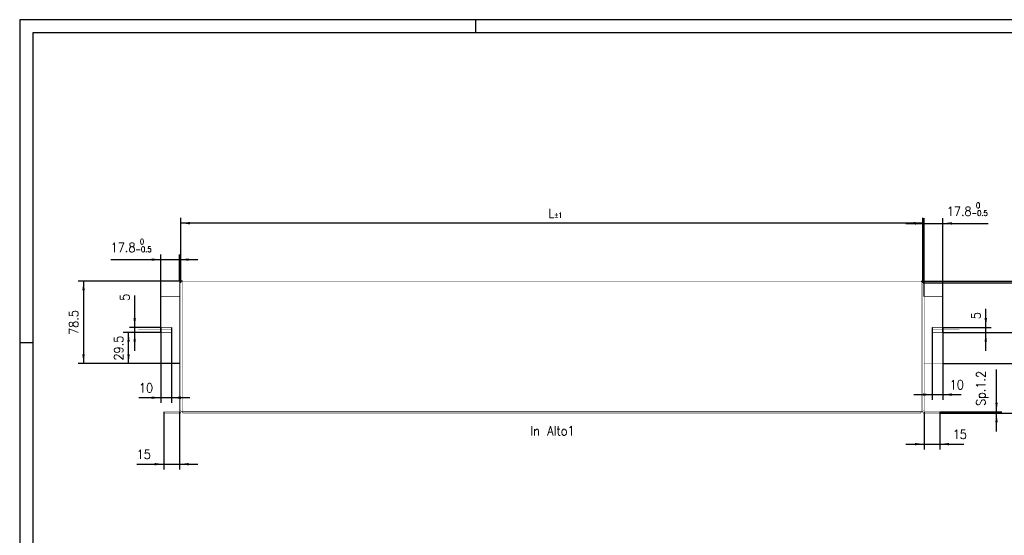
# Model space of a CAD drawing. Header units: inches. Extents: x -2 to 592, y 432 to 852.
# Tile 2 of 5: x -2 to 373, y 655 to 852. Entities that reach past the tile are written whole.
import ezdxf

# ---------------------------------------------------------------- set-up
doc = ezdxf.new("R2010")
doc.units = ezdxf.units.IN
doc.linetypes.add('DOT_CENTER', pattern=[14, 12, -1, 0, -1])
doc.layers.add('1', color=7, linetype='Continuous')
doc.styles.add('CONVERTER_11', font='txt.shx', dxfattribs={"width": 0.9})
doc.dimstyles.new('ME10_DIM_26', dxfattribs={"dimtxt": 8.75, "dimasz": 8.75, "dimexe": 5, "dimexo": 0, "dimgap": 5, "dimtad": 1, "dimdec": 1, "dimdsep": 46, "dimtxsty": 'CONVERTER_11', "dimsah": 1, "dimcen": 0.09, "dimclrd": 2, "dimclre": 2, "dimclrt": 7, "dimadec": 0, "dimazin": 0, "dimtfac": 1, "dimtdec": 4, "dimtix": 1, "dimtmove": 0, "dimatfit": 3, "dimfxl": 1, "dimtolj": 1, "dimtzin": 0, "dimarcsym": 0})
doc.dimstyles.new('ME10_DIM_27', dxfattribs={"dimtxt": 8.75, "dimasz": 8.75, "dimexe": 5, "dimexo": 0, "dimgap": 5, "dimtad": 1, "dimdec": 1, "dimdsep": 46, "dimtxsty": 'CONVERTER_11', "dimsah": 1, "dimcen": 0.09, "dimclrd": 2, "dimclre": 2, "dimclrt": 7, "dimadec": 0, "dimazin": 0, "dimtfac": 1, "dimtdec": 4, "dimtix": 1, "dimtmove": 0, "dimatfit": 3, "dimfxl": 1, "dimtolj": 1, "dimtzin": 0, "dimarcsym": 0})
doc.dimstyles.new('ME10_DIM_28', dxfattribs={"dimtxt": 8.75, "dimasz": 8.75, "dimexe": 5, "dimexo": 0, "dimgap": 5, "dimtad": 1, "dimdec": 1, "dimdsep": 46, "dimtxsty": 'CONVERTER_11', "dimsah": 1, "dimcen": 0.09, "dimclrd": 2, "dimclre": 2, "dimclrt": 7, "dimadec": 0, "dimazin": 0, "dimtfac": 1, "dimtdec": 4, "dimtix": 1, "dimtmove": 0, "dimatfit": 3, "dimfxl": 1, "dimtolj": 1, "dimtzin": 0, "dimarcsym": 0})
doc.dimstyles.new('ME10_DIM_29', dxfattribs={"dimtxt": 8.75, "dimasz": 8.75, "dimexe": 5, "dimexo": 0, "dimgap": 5, "dimtad": 1, "dimdec": 1, "dimdsep": 46, "dimtxsty": 'CONVERTER_11', "dimsah": 1, "dimcen": 0.09, "dimclrd": 2, "dimclre": 2, "dimclrt": 7, "dimadec": 0, "dimazin": 0, "dimtfac": 1, "dimtdec": 4, "dimtix": 1, "dimtmove": 0, "dimatfit": 3, "dimfxl": 1, "dimtolj": 1, "dimtzin": 0, "dimarcsym": 0})
doc.dimstyles.new('ME10_DIM_30', dxfattribs={"dimtxt": 8.75, "dimasz": 8.75, "dimexe": 5, "dimexo": 0, "dimgap": 5, "dimtad": 1, "dimdec": 1, "dimdsep": 46, "dimtxsty": 'CONVERTER_11', "dimsah": 1, "dimcen": 0.09, "dimclrd": 2, "dimclre": 2, "dimclrt": 7, "dimadec": 0, "dimazin": 0, "dimtol": 1, "dimtp": 1, "dimtm": 1, "dimtfac": 0.6, "dimtdec": 0, "dimtix": 1, "dimtmove": 0, "dimatfit": 3, "dimfxl": 1, "dimtolj": 1, "dimtzin": 0, "dimarcsym": 0})
doc.dimstyles.new('ME10_DIM_31', dxfattribs={"dimtxt": 8.75, "dimasz": 8.75, "dimexe": 5, "dimexo": 0, "dimgap": 5, "dimtad": 1, "dimdec": 1, "dimdsep": 46, "dimtxsty": 'CONVERTER_11', "dimsah": 1, "dimcen": 0.09, "dimclrd": 2, "dimclre": 2, "dimclrt": 7, "dimadec": 0, "dimazin": 0, "dimtol": 1, "dimtm": 0.5, "dimtfac": 0.6, "dimtdec": 0, "dimtix": 1, "dimtmove": 0, "dimatfit": 3, "dimfxl": 1, "dimtolj": 1, "dimtzin": 0, "dimarcsym": 0})
doc.dimstyles.new('ME10_DIM_32', dxfattribs={"dimtxt": 8.75, "dimasz": 8.75, "dimexe": 5, "dimexo": 0, "dimgap": 5, "dimtad": 1, "dimdec": 1, "dimdsep": 46, "dimtxsty": 'CONVERTER_11', "dimsah": 1, "dimcen": 0.09, "dimclrd": 2, "dimclre": 2, "dimclrt": 7, "dimadec": 0, "dimazin": 0, "dimtol": 1, "dimtm": 0.5, "dimtfac": 0.6, "dimtdec": 0, "dimtix": 1, "dimtmove": 0, "dimatfit": 3, "dimfxl": 1, "dimtolj": 1, "dimtzin": 0, "dimarcsym": 0})
doc.dimstyles.new('ME10_DIM_33', dxfattribs={"dimtxt": 8.75, "dimasz": 8.75, "dimexe": 5, "dimexo": 0, "dimgap": 5, "dimtad": 1, "dimdec": 1, "dimdsep": 46, "dimtxsty": 'CONVERTER_11', "dimsah": 1, "dimcen": 0.09, "dimclrd": 2, "dimclre": 2, "dimclrt": 7, "dimadec": 0, "dimazin": 0, "dimtfac": 1, "dimtdec": 4, "dimtix": 1, "dimtmove": 0, "dimatfit": 3, "dimfxl": 1, "dimtolj": 1, "dimtzin": 0, "dimarcsym": 0})
doc.dimstyles.new('ME10_DIM_34', dxfattribs={"dimtxt": 8.75, "dimasz": 8.75, "dimexe": 5, "dimexo": 0, "dimgap": 5, "dimtad": 1, "dimdec": 1, "dimdsep": 46, "dimtxsty": 'CONVERTER_11', "dimsah": 1, "dimcen": 0.09, "dimclrd": 2, "dimclre": 2, "dimclrt": 7, "dimadec": 0, "dimazin": 0, "dimtfac": 1, "dimtdec": 4, "dimtix": 1, "dimtmove": 0, "dimatfit": 3, "dimfxl": 1, "dimtolj": 1, "dimtzin": 0, "dimarcsym": 0})
doc.dimstyles.new('ME10_DIM_35', dxfattribs={"dimtxt": 8.75, "dimasz": 8.75, "dimexe": 5, "dimexo": 0, "dimgap": 5, "dimtad": 1, "dimdec": 1, "dimdsep": 46, "dimtxsty": 'CONVERTER_11', "dimsah": 1, "dimcen": 0.09, "dimclrd": 2, "dimclre": 2, "dimclrt": 7, "dimadec": 0, "dimazin": 0, "dimtfac": 1, "dimtdec": 4, "dimtix": 1, "dimtmove": 0, "dimatfit": 3, "dimfxl": 1, "dimtolj": 1, "dimtzin": 0, "dimarcsym": 0})
doc.dimstyles.new('ME10_DIM_36', dxfattribs={"dimtxt": 8.75, "dimasz": 8.75, "dimexe": 5, "dimexo": 0, "dimgap": 5, "dimtad": 1, "dimdec": 1, "dimdsep": 46, "dimtxsty": 'CONVERTER_11', "dimsah": 1, "dimcen": 0.09, "dimclrd": 2, "dimclre": 2, "dimclrt": 7, "dimadec": 0, "dimazin": 0, "dimtfac": 1, "dimtdec": 4, "dimtix": 1, "dimtmove": 0, "dimatfit": 3, "dimfxl": 1, "dimtolj": 1, "dimtzin": 0, "dimarcsym": 0})
doc.dimstyles.new('ME10_DIM_37', dxfattribs={"dimtxt": 8.75, "dimasz": 8.75, "dimexe": 5, "dimexo": 0, "dimgap": 5, "dimtad": 1, "dimdec": 1, "dimdsep": 46, "dimtxsty": 'CONVERTER_11', "dimsah": 1, "dimcen": 0.09, "dimclrd": 2, "dimclre": 2, "dimclrt": 7, "dimadec": 0, "dimazin": 0, "dimtfac": 1, "dimtdec": 4, "dimtix": 1, "dimtmove": 0, "dimatfit": 3, "dimfxl": 1, "dimtolj": 1, "dimtzin": 0, "dimarcsym": 0})
doc.dimstyles.new('ME10_DIM_38', dxfattribs={"dimtxt": 8.75, "dimasz": 8.75, "dimexe": 5, "dimexo": 0, "dimgap": 5, "dimtad": 1, "dimdec": 1, "dimdsep": 46, "dimtxsty": 'CONVERTER_11', "dimsah": 1, "dimcen": 0.09, "dimclrd": 2, "dimclre": 2, "dimclrt": 7, "dimadec": 0, "dimazin": 0, "dimtfac": 1, "dimtdec": 4, "dimtix": 1, "dimtmove": 0, "dimatfit": 3, "dimfxl": 1, "dimtolj": 1, "dimtzin": 0, "dimarcsym": 0})
doc.dimstyles.new('ME10_DIM_39', dxfattribs={"dimtxt": 8.75, "dimasz": 8.75, "dimexe": 5, "dimexo": 0, "dimgap": 5, "dimtad": 1, "dimdec": 1, "dimdsep": 46, "dimtxsty": 'CONVERTER_11', "dimsah": 1, "dimcen": 0.09, "dimclrd": 2, "dimclre": 2, "dimclrt": 7, "dimadec": 0, "dimazin": 0, "dimtfac": 1, "dimtdec": 4, "dimtix": 1, "dimtmove": 0, "dimatfit": 3, "dimfxl": 1, "dimtolj": 1, "dimtzin": 0, "dimarcsym": 0})
doc.dimstyles.new('ME10_DIM_40', dxfattribs={"dimtxt": 8.75, "dimasz": 8.75, "dimexe": 5, "dimexo": 0, "dimgap": 5, "dimtad": 1, "dimdec": 1, "dimdsep": 46, "dimtxsty": 'CONVERTER_11', "dimsah": 1, "dimcen": 0.09, "dimclrd": 2, "dimclre": 2, "dimclrt": 7, "dimadec": 0, "dimazin": 0, "dimtfac": 1, "dimtdec": 4, "dimtix": 1, "dimtmove": 0, "dimatfit": 3, "dimfxl": 1, "dimtolj": 1, "dimtzin": 0, "dimarcsym": 0})
doc.dimstyles.new('ME10_DIM_41', dxfattribs={"dimtxt": 8.75, "dimasz": 8.75, "dimexe": 5, "dimexo": 0, "dimgap": 5, "dimtad": 1, "dimdec": 1, "dimdsep": 46, "dimtxsty": 'CONVERTER_11', "dimsah": 1, "dimcen": 0.09, "dimclrd": 2, "dimclre": 2, "dimclrt": 7, "dimadec": 0, "dimazin": 0, "dimtfac": 1, "dimtdec": 4, "dimtix": 1, "dimtmove": 0, "dimatfit": 3, "dimfxl": 1, "dimtolj": 1, "dimtzin": 0, "dimarcsym": 0})

# ---------------------------------------------------------------- blocks, each defined once
blk = doc.blocks.new('N213058B_MANDATA_ARIA_90__1__11', base_point=(855.35, 1754.4))
at = {"color": 7, "linetype": 'Continuous', "const_width": 0.5}
for points in [[(855.6, 1878.65), (855.6, 1880.35)], [(856.8, 1880.35), (855.6, 1880.35)], [(855.6, 1865.15), (855.6, 1878.65)], [(856.8, 1865.85), (856.8, 1880.35)], [(855.6, 1864.75), (855.6, 1865.15)], [(855.6, 1757.15), (855.6, 1864.75)], [(856.8, 1865.85), (874.6, 1865.85)], [(856.8, 1801.85), (856.8, 1865.85)], [(874.6, 1865.85), (874.6, 1836.35)], [(874.6, 1836.35), (864.6, 1836.35)], [(864.6, 1836.35), (864.6, 1831.35)], [(864.6, 1831.35), (874.6, 1831.35)], [(874.6, 1831.35), (874.6, 1801.85)], [(874.6, 1801.85), (856.8, 1801.85)], [(856.8, 1757.15), (856.8, 1801.85)], [(855.6, 1757.15), (856.8, 1757.15)], [(855.6, 1756.25), (855.6, 1757.15)], [(855.6, 1756.25), (855.6, 1754.65)], [(856.8, 1755.85), (856.8, 1757.15)], [(856.8, 1755.85), (871.8, 1755.85)], [(871.8, 1754.65), (871.8, 1755.85)], [(871.8, 1754.65), (855.6, 1754.65)]]:
    blk.add_lwpolyline(points, dxfattribs=at)
at = {"layer": '1', "color": 30, "linetype": 'DOT_CENTER', "const_width": 0.25}
blk.add_lwpolyline([(890.46, 1833.85), (864.6, 1833.85)], dxfattribs=at)
blk = doc.blocks.new('N213058B_MANDATA_ARIA_90___12', base_point=(149.65, 1754.4))
at = {"color": 7, "linetype": 'Continuous', "const_width": 0.5}
for points in [[(149.9, 1756.25), (149.9, 1755.85)], [(149.9, 1756.25), (149.9, 1756.25)], [(149.9, 1754.65), (149.9, 1755.85)], [(853.9, 1756.25), (853.9, 1756.25)], [(853.9, 1756.25), (853.9, 1755.85)], [(853.9, 1754.65), (853.9, 1755.85)], [(149.9, 1754.65), (853.9, 1754.65)]]:
    blk.add_lwpolyline(points, dxfattribs=at)
at = {"color": 124, "linetype": 'Continuous', "const_width": 0.25}
for points in [[(149.9, 1756.25), (149.9, 1756.27)], [(853.9, 1756.25), (853.9, 1756.27)]]:
    blk.add_lwpolyline(points, dxfattribs=at)
blk = doc.blocks.new('N213058B_MANDATA_ARIA_90__2_1__13', base_point=(147.95, 1754.4))
at = {"color": 7, "linetype": 'Continuous', "const_width": 0.5}
for points in [[(149.9, 1880.35, 0.414214), (148.2, 1878.65, 0.414214)], [(855.6, 1878.65, 0.414214), (853.9, 1880.35, 0.414214)]]:
    blk.add_lwpolyline(points, format="xyb", dxfattribs=at)
for points in [[(148.2, 1865.15), (148.2, 1878.65)], [(853.9, 1880.35), (149.9, 1880.35)], [(855.6, 1865.15), (855.6, 1878.65)], [(148.2, 1864.75), (148.2, 1865.15)], [(148.2, 1757.15), (148.2, 1864.75)], [(855.6, 1864.75), (855.6, 1865.15)], [(855.6, 1757.15), (855.6, 1864.75)], [(148.2, 1756.25), (148.2, 1757.15)], [(149.9, 1756.25), (148.2, 1756.25)], [(149.9, 1756.25), (149.9, 1755.85)], [(149.9, 1756.25), (149.9, 1756.25)], [(149.9, 1754.65), (149.9, 1755.85)], [(853.9, 1755.85), (149.9, 1755.85)], [(853.9, 1756.25), (855.6, 1756.25)], [(853.9, 1756.25), (853.9, 1756.25)], [(853.9, 1756.25), (853.9, 1755.85)], [(853.9, 1754.65), (853.9, 1755.85)], [(855.6, 1756.25), (855.6, 1757.15)], [(149.9, 1754.65), (853.9, 1754.65)]]:
    blk.add_lwpolyline(points, dxfattribs=at)
at = {"color": 124, "linetype": 'Continuous', "const_width": 0.25}
for points in [[(149.9, 1756.27), (149.9, 1880.35)], [(853.9, 1756.27), (853.9, 1880.35)], [(149.9, 1756.25), (149.9, 1756.27)], [(853.9, 1756.25), (149.9, 1756.25)], [(853.9, 1756.25), (853.9, 1756.27)]]:
    blk.add_lwpolyline(points, dxfattribs=at)
blk = doc.blocks.new('N213058B_MANDATA_ARIA_90__1_1__14', base_point=(128.95, 1754.4))
at = {"color": 7, "linetype": 'Continuous', "const_width": 0.5}
for points in [[(147, 1880.35), (148.2, 1880.35)], [(147, 1865.85), (147, 1880.35)], [(148.2, 1878.65), (148.2, 1880.35)], [(148.2, 1865.15), (148.2, 1878.65)], [(147, 1865.85), (129.2, 1865.85)], [(129.2, 1865.85), (129.2, 1836.35)], [(147, 1801.85), (147, 1865.85)], [(148.2, 1864.75), (148.2, 1865.15)], [(148.2, 1757.15), (148.2, 1864.75)], [(129.2, 1836.35), (139.2, 1836.35)], [(139.2, 1831.35), (129.2, 1831.35)], [(129.2, 1831.35), (129.2, 1801.85)], [(139.2, 1836.35), (139.2, 1831.35)], [(129.2, 1801.85), (147, 1801.85)], [(147, 1757.15), (147, 1801.85)], [(147, 1755.85), (132, 1755.85)], [(132, 1754.65), (132, 1755.85)], [(147, 1755.85), (147, 1757.15)], [(148.2, 1757.15), (147, 1757.15)], [(148.2, 1756.25), (148.2, 1757.15)], [(148.2, 1756.25), (148.2, 1754.65)], [(132, 1754.65), (148.2, 1754.65)]]:
    blk.add_lwpolyline(points, dxfattribs=at)
at = {"layer": '1', "color": 30, "linetype": 'DOT_CENTER', "const_width": 0.25}
blk.add_lwpolyline([(107.47, 1833.85), (139.2, 1833.85)], dxfattribs=at)
blk = doc.blocks.new('B0167_KIT_PLENUM_90___15', base_point=(128.95, 1754.4))
for name, p in [('N213058B_MANDATA_ARIA_90__1_1__14', (128.95, 1754.4)), ('N213058B_MANDATA_ARIA_90__2_1__13', (147.95, 1754.4)), ('N213058B_MANDATA_ARIA_90__1__11', (855.35, 1754.4)), ('N213058B_MANDATA_ARIA_90___12', (149.65, 1754.4))]:
    blk.add_blockref(name, p)
blk = doc.blocks.new('*D42')
at = {"layer": '1', "color": 2, "linetype": 'Continuous'}
for p, q in [((129.2, 1836.35), (129.2, 1764.3)), ((139.2, 1836.35), (139.2, 1764.3)), ((129.2, 1769.3), (108.23, 1769.3)), ((139.2, 1769.3), (129.2, 1769.3)), ((156.7, 1769.3), (139.2, 1769.3))]:
    blk.add_line(p, q, dxfattribs=at)
at = {"layer": '1', "color": 2}
for points in [[(120.45, 1768.15), (120.45, 1770.45), (129.2, 1769.3)], [(147.95, 1770.45), (147.95, 1768.15), (139.2, 1769.3)]]:
    blk.add_solid(points, dxfattribs=at)
at = {"layer": '1', "color": 7, "insert": (108.23, 1774.3), "char_height": 8.75, "attachment_point": 7, "rotation": 0.00014, "line_spacing_factor": 0.60024, "style": 'CONVERTER_11'}
blk.add_mtext('10', dxfattribs=at)
blk = doc.blocks.new('*D43')
at = {"layer": '1', "color": 2, "linetype": 'Continuous'}
for p, q in [((104.2, 1836.35), (104.2, 1866.77)), ((129.2, 1836.35), (99.2, 1836.35)), ((129.2, 1831.35), (99.2, 1831.35)), ((104.2, 1831.35), (104.2, 1836.35)), ((104.2, 1813.85), (104.2, 1831.35))]:
    blk.add_line(p, q, dxfattribs=at)
at = {"layer": '1', "color": 2}
for points in [[(103.05, 1845.1), (105.35, 1845.1), (104.2, 1836.35)], [(105.35, 1822.6), (103.05, 1822.6), (104.2, 1831.35)]]:
    blk.add_solid(points, dxfattribs=at)
at = {"layer": '1', "color": 7, "insert": (99.2, 1861.52), "char_height": 8.75, "attachment_point": 7, "rotation": 90, "line_spacing_factor": 0.60024, "style": 'CONVERTER_11'}
blk.add_mtext('5', dxfattribs=at)
blk = doc.blocks.new('*D44')
at = {"layer": '1', "color": 2, "linetype": 'Continuous'}
for p, q in [((864.6, 1836.35), (864.6, 1767.23)), ((874.6, 1836.35), (874.6, 1767.23)), ((847.1, 1772.23), (864.6, 1772.23)), ((864.6, 1772.23), (874.6, 1772.23)), ((874.6, 1772.23), (892.1, 1772.23))]:
    blk.add_line(p, q, dxfattribs=at)
at = {"layer": '1', "color": 2}
for points in [[(855.85, 1771.07), (855.85, 1773.38), (864.6, 1772.23)], [(883.35, 1773.38), (883.35, 1771.07), (874.6, 1772.23)]]:
    blk.add_solid(points, dxfattribs=at)
at = {"layer": '1', "color": 7, "insert": (881.2, 1777.23), "char_height": 8.75, "attachment_point": 7, "rotation": 0.00014, "line_spacing_factor": 0.60024, "style": 'CONVERTER_11'}
blk.add_mtext('10', dxfattribs=at)
blk = doc.blocks.new('*D45')
at = {"layer": '1', "color": 2, "linetype": 'Continuous'}
for p, q in [((915.58, 1836.35), (915.58, 1853.85)), ((874.6, 1836.35), (920.58, 1836.35)), ((874.6, 1831.35), (920.58, 1831.35)), ((915.58, 1831.35), (915.58, 1836.35)), ((915.58, 1813.85), (915.58, 1831.35))]:
    blk.add_line(p, q, dxfattribs=at)
at = {"layer": '1', "color": 2}
for points in [[(914.43, 1845.1), (916.74, 1845.1), (915.58, 1836.35)], [(916.74, 1822.6), (914.43, 1822.6), (915.58, 1831.35)]]:
    blk.add_solid(points, dxfattribs=at)
at = {"layer": '1', "color": 7, "insert": (910.58, 1844.17), "char_height": 8.75, "attachment_point": 7, "rotation": 90, "line_spacing_factor": 0.60024, "style": 'CONVERTER_11'}
blk.add_mtext('5', dxfattribs=at)
blk = doc.blocks.new('*D46')
at = {"layer": '1', "color": 2, "linetype": 'Continuous'}
for p, q in [((148.2, 1878.65), (148.2, 1940.63)), ((855.6, 1935.63), (148.2, 1935.63)), ((855.6, 1878.65), (855.6, 1940.63))]:
    blk.add_line(p, q, dxfattribs=at)
at = {"layer": '1', "color": 2}
for points in [[(156.95, 1936.78), (156.95, 1934.48), (148.2, 1935.63)], [(846.85, 1934.48), (846.85, 1936.78), (855.6, 1935.63)]]:
    blk.add_solid(points, dxfattribs=at)
at = {"layer": '1', "color": 7, "insert": (498.55, 1940.63), "char_height": 8.75, "attachment_point": 7, "rotation": 0.00014, "line_spacing_factor": 0.60024, "style": 'CONVERTER_11'}
blk.add_mtext('\\C7;L\\C7;\\C7;\\C7;\\H5.25;{\\Fgdt;`}1', dxfattribs=at)
blk = doc.blocks.new('*D47')
at = {"layer": '1', "color": 2, "linetype": 'Continuous'}
for p, q in [((129.2, 1831.35), (129.2, 1905.9)), ((147, 1880.35), (147, 1905.9)), ((81.32, 1900.9), (129.2, 1900.9)), ((129.2, 1900.9), (147, 1900.9)), ((147, 1900.9), (164.5, 1900.9))]:
    blk.add_line(p, q, dxfattribs=at)
at = {"layer": '1', "color": 2}
for points in [[(120.45, 1899.74), (120.45, 1902.05), (129.2, 1900.9)], [(155.75, 1902.05), (155.75, 1899.74), (147, 1900.9)]]:
    blk.add_solid(points, dxfattribs=at)
at = {"layer": '1', "color": 7, "insert": (81.32, 1908.08), "char_height": 8.75, "attachment_point": 7, "rotation": 0.00014, "line_spacing_factor": 0.60024, "style": 'CONVERTER_11'}
blk.add_mtext('\\C7;17.8\\C7;\\H5.25;\\S 0^ -0.5;', dxfattribs=at)
blk = doc.blocks.new('*D48')
at = {"layer": '1', "color": 2, "linetype": 'Continuous'}
for p, q in [((839.3, 1935.4), (856.8, 1935.4)), ((856.8, 1865.85), (856.8, 1940.4)), ((856.8, 1935.4), (874.6, 1935.4)), ((874.6, 1831.35), (874.6, 1940.4)), ((874.6, 1935.4), (917.8, 1935.4))]:
    blk.add_line(p, q, dxfattribs=at)
at = {"layer": '1', "color": 2}
for points in [[(848.05, 1934.24), (848.05, 1936.55), (856.8, 1935.4)], [(883.35, 1936.55), (883.35, 1934.24), (874.6, 1935.4)]]:
    blk.add_solid(points, dxfattribs=at)
at = {"layer": '1', "color": 7, "insert": (878.42, 1942.58), "char_height": 8.75, "attachment_point": 7, "rotation": 0.00014, "line_spacing_factor": 0.60024, "style": 'CONVERTER_11'}
blk.add_mtext('\\C7;17.8\\C7;\\H5.25;\\S 0^ -0.5;', dxfattribs=at)
blk = doc.blocks.new('*D49')
at = {"layer": '1', "color": 2, "linetype": 'Continuous'}
for p, q in [((149.9, 1880.35), (50.45, 1880.35)), ((55.45, 1880.35), (55.45, 1801.85)), ((147, 1801.85), (50.45, 1801.85))]:
    blk.add_line(p, q, dxfattribs=at)
at = {"layer": '1', "color": 2}
for points in [[(56.6, 1871.6), (54.3, 1871.6), (55.45, 1880.35)], [(54.3, 1810.6), (56.6, 1810.6), (55.45, 1801.85)]]:
    blk.add_solid(points, dxfattribs=at)
at = {"layer": '1', "color": 7, "insert": (50.45, 1829.18), "char_height": 8.75, "attachment_point": 7, "rotation": 90, "line_spacing_factor": 0.60024, "style": 'CONVERTER_11'}
blk.add_mtext('78.5', dxfattribs=at)
blk = doc.blocks.new('*D50')
at = {"layer": '1', "color": 2, "linetype": 'Continuous'}
for p, q in [((129.2, 1831.35), (93.33, 1831.35)), ((98.33, 1801.85), (98.33, 1831.35)), ((129.2, 1801.85), (93.33, 1801.85))]:
    blk.add_line(p, q, dxfattribs=at)
at = {"layer": '1', "color": 2}
for points in [[(99.48, 1822.6), (97.18, 1822.6), (98.33, 1831.35)], [(97.18, 1810.6), (99.48, 1810.6), (98.33, 1801.85)]]:
    blk.add_solid(points, dxfattribs=at)
at = {"layer": '1', "color": 7, "insert": (93.33, 1804.68), "char_height": 8.75, "attachment_point": 7, "rotation": 90, "line_spacing_factor": 0.60024, "style": 'CONVERTER_11'}
blk.add_mtext('29.5', dxfattribs=at)
blk = doc.blocks.new('*D51')
at = {"layer": '1', "color": 2, "linetype": 'Continuous'}
for p, q in [((132, 1755.85), (132, 1700.94)), ((147, 1755.85), (147, 1700.94)), ((106.16, 1705.94), (132, 1705.94)), ((132, 1705.94), (147, 1705.94)), ((147, 1705.94), (164.5, 1705.94))]:
    blk.add_line(p, q, dxfattribs=at)
at = {"layer": '1', "color": 2}
for points in [[(123.25, 1704.79), (123.25, 1707.09), (132, 1705.94)], [(155.75, 1707.09), (155.75, 1704.79), (147, 1705.94)]]:
    blk.add_solid(points, dxfattribs=at)
at = {"layer": '1', "color": 7, "insert": (106.16, 1710.94), "char_height": 8.75, "attachment_point": 7, "rotation": 0.00014, "line_spacing_factor": 0.60024, "style": 'CONVERTER_11'}
blk.add_mtext('15', dxfattribs=at)
blk = doc.blocks.new('*D52')
at = {"layer": '1', "color": 2, "linetype": 'Continuous'}
for p, q in [((856.8, 1755.85), (856.8, 1720.04)), ((871.8, 1755.85), (871.8, 1720.04)), ((839.3, 1725.04), (856.8, 1725.04)), ((856.8, 1725.04), (871.8, 1725.04)), ((871.8, 1725.04), (894.64, 1725.04))]:
    blk.add_line(p, q, dxfattribs=at)
at = {"layer": '1', "color": 2}
for points in [[(848.05, 1723.89), (848.05, 1726.19), (856.8, 1725.04)], [(880.55, 1726.19), (880.55, 1723.89), (871.8, 1725.04)]]:
    blk.add_solid(points, dxfattribs=at)
at = {"layer": '1', "color": 7, "insert": (884.14, 1730.04), "char_height": 8.75, "attachment_point": 7, "rotation": 0.00014, "line_spacing_factor": 0.60024, "style": 'CONVERTER_11'}
blk.add_mtext('15', dxfattribs=at)
blk = doc.blocks.new('*D53')
at = {"layer": '1', "color": 2, "linetype": 'Continuous'}
for p, q in [((925.78, 1755.85), (925.78, 1796.31)), ((871.8, 1755.85), (930.78, 1755.85)), ((925.78, 1754.65), (925.78, 1755.85)), ((871.8, 1754.65), (930.78, 1754.65)), ((925.78, 1737.15), (925.78, 1754.65))]:
    blk.add_line(p, q, dxfattribs=at)
at = {"layer": '1', "color": 2}
for points in [[(924.63, 1764.6), (926.93, 1764.6), (925.78, 1755.85)], [(926.93, 1745.9), (924.63, 1745.9), (925.78, 1754.65)]]:
    blk.add_solid(points, dxfattribs=at)
at = {"layer": '1', "color": 7, "insert": (918.15, 1761.44), "char_height": 8.75, "attachment_point": 7, "rotation": 90, "line_spacing_factor": 0.60024, "style": 'CONVERTER_11'}
blk.add_mtext('\\C7;Sp.\\C7;1.2', dxfattribs=at)
blk = doc.blocks.new('*D54')
at = {"layer": '1', "color": 2, "linetype": 'Continuous'}
for p, q in [((853.9, 1880.35), (1047.79, 1880.35)), ((1042.79, 1754.65), (1042.79, 1880.35)), ((871.8, 1754.65), (1047.79, 1754.65))]:
    blk.add_line(p, q, dxfattribs=at)
at = {"layer": '1', "color": 2}
for points in [[(1043.94, 1871.6), (1041.63, 1871.6), (1042.79, 1880.35)], [(1041.63, 1763.4), (1043.94, 1763.4), (1042.79, 1754.65)]]:
    blk.add_solid(points, dxfattribs=at)
at = {"layer": '1', "color": 7, "insert": (1037.79, 1802.95), "char_height": 8.75, "attachment_point": 7, "rotation": 90, "line_spacing_factor": 0.60024, "style": 'CONVERTER_11'}
blk.add_mtext('125.7', dxfattribs=at)
blk = doc.blocks.new('*D55')
at = {"layer": '1', "color": 2, "linetype": 'Continuous'}
for p, q in [((855.6, 1878.65), (1005.43, 1878.65)), ((1000.43, 1878.65), (1000.43, 1754.65)), ((871.8, 1754.65), (1005.43, 1754.65))]:
    blk.add_line(p, q, dxfattribs=at)
at = {"layer": '1', "color": 2}
for points in [[(1001.58, 1869.9), (999.28, 1869.9), (1000.43, 1878.65)], [(999.28, 1763.4), (1001.58, 1763.4), (1000.43, 1754.65)]]:
    blk.add_solid(points, dxfattribs=at)
at = {"layer": '1', "color": 7, "insert": (995.43, 1807.46), "char_height": 8.75, "attachment_point": 7, "rotation": 90, "line_spacing_factor": 0.60024, "style": 'CONVERTER_11'}
blk.add_mtext('124', dxfattribs=at)
blk = doc.blocks.new('*D56')
at = {"layer": '1', "color": 2, "linetype": 'Continuous'}
for p, q in [((874.6, 1831.35), (965.07, 1831.35)), ((960.07, 1801.85), (960.07, 1831.35)), ((874.6, 1801.85), (965.07, 1801.85))]:
    blk.add_line(p, q, dxfattribs=at)
at = {"layer": '1', "color": 2}
for points in [[(961.22, 1822.6), (958.91, 1822.6), (960.07, 1831.35)], [(958.91, 1810.6), (961.22, 1810.6), (960.07, 1801.85)]]:
    blk.add_solid(points, dxfattribs=at)
at = {"layer": '1', "color": 7, "insert": (955.07, 1804.68), "char_height": 8.75, "attachment_point": 7, "rotation": 90, "line_spacing_factor": 0.60024, "style": 'CONVERTER_11'}
blk.add_mtext('29.5', dxfattribs=at)
blk = doc.blocks.new('*D57')
at = {"layer": '1', "color": 2, "linetype": 'Continuous'}
for p, q in [((960.36, 1880.35), (960.36, 1910.48)), ((853.9, 1880.35), (965.36, 1880.35)), ((960.36, 1831.35), (960.36, 1880.35)), ((874.6, 1831.35), (965.36, 1831.35))]:
    blk.add_line(p, q, dxfattribs=at)
at = {"layer": '1', "color": 2}
for points in [[(961.51, 1871.6), (959.21, 1871.6), (960.36, 1880.35)], [(959.21, 1840.1), (961.51, 1840.1), (960.36, 1831.35)]]:
    blk.add_solid(points, dxfattribs=at)
at = {"layer": '1', "color": 7, "insert": (955.36, 1897.35), "char_height": 8.75, "attachment_point": 7, "rotation": 90, "line_spacing_factor": 0.60024, "style": 'CONVERTER_11'}
blk.add_mtext('49', dxfattribs=at)
blk = doc.blocks.new('format_A2', base_point=(297, 210))
at = {"layer": '1', "color": 2, "linetype": 'Continuous'}
for p, q in [((381.83, 851.82), (-2.17, 851.82)), ((-2.17, 851.82), (-2.17, 728.82)), ((171.83, 846.82), (171.83, 851.82)), ((-2.17, 728.82), (-2.17, 431.82)), ((-2.17, 728.82), (2.83, 728.82))]:
    blk.add_line(p, q, dxfattribs=at)
at = {"layer": '1', "color": 7, "linetype": 'Continuous'}
for p, q in [((381.83, 846.82), (2.83, 846.82)), ((2.83, 846.82), (2.83, 728.82)), ((2.83, 728.82), (2.83, 436.82))]:
    blk.add_line(p, q, dxfattribs=at)
blk = doc.blocks.new('In_Alto1', base_point=(502.5, 1817.5))
blk.add_blockref('B0167_KIT_PLENUM_90___15', (128.95, 1754.4))
at = {"layer": '1', "color": 7, "insert": (502.5, 1742.15), "char_height": 8.75, "attachment_point": 2, "line_spacing_factor": 1.320528, "style": 'CONVERTER_11'}
blk.add_mtext('In Alto1', dxfattribs=at)
at = {"layer": '1'}
for base, p1, p2, dimstyle, picture, middle in [((856.8, 1935.4), (874.6, 1831.35), (856.8, 1865.85), 'ME10_DIM_32', '*D48', (898.11, 1946.96)), ((129.2, 1900.9), (147, 1880.35), (129.2, 1831.35), 'ME10_DIM_31', '*D47', (101.01, 1912.46)), ((139.2, 1769.3), (129.2, 1836.35), (139.2, 1836.35), 'ME10_DIM_26', '*D42', (113.48, 1778.67))]:
    dim = blk.add_linear_dim(base=base, p1=p1, p2=p2, dimstyle=dimstyle, dxfattribs=at)
    dim.commit()
    dim.dimension.update_dxf_attribs({"geometry": picture, "text_midpoint": middle, "text_rotation": 0.00014})
dim = blk.add_aligned_dim(p1=(148.2, 1878.65), p2=(855.6, 1878.65), distance=56.98, text='L', dimstyle='ME10_DIM_30', override={"dimpost": 'L<>'}, dxfattribs=at)
dim.commit()
dim.dimension.update_dxf_attribs({"geometry": '*D46', "text_midpoint": (516.77, 1945.01), "text_rotation": 0.00014})
for base, p1, p2, dimstyle, picture, middle in [((960.36, 1831.35), (853.9, 1880.35), (874.6, 1831.35), 'ME10_DIM_41', '*D57', (950.99, 1903.91)), ((55.45, 1880.35), (147, 1801.85), (149.9, 1880.35), 'ME10_DIM_33', '*D49', (46.08, 1841.1)), ((1042.79, 1754.65), (853.9, 1880.35), (871.8, 1754.65), 'ME10_DIM_38', '*D54', (1033.41, 1817.5)), ((1000.43, 1878.65), (871.8, 1754.65), (855.6, 1878.65), 'ME10_DIM_39', '*D55', (991.06, 1816.65)), ((104.2, 1831.35), (129.2, 1836.35), (129.2, 1831.35), 'ME10_DIM_27', '*D43', (94.82, 1864.15)), ((98.33, 1801.85), (129.2, 1831.35), (129.2, 1801.85), 'ME10_DIM_34', '*D50', (88.95, 1816.6)), ((960.07, 1801.85), (874.6, 1831.35), (874.6, 1801.85), 'ME10_DIM_40', '*D56', (950.69, 1816.6))]:
    dim = blk.add_linear_dim(base=base, p1=p1, p2=p2, angle=90, dimstyle=dimstyle, dxfattribs=at)
    dim.commit()
    dim.dimension.update_dxf_attribs({"geometry": picture, "text_midpoint": middle, "text_rotation": 90})
for p1, p2, distance, dimstyle, picture, middle, turn in [((874.6, 1836.35), (874.6, 1831.35), 40.98, 'ME10_DIM_29', '*D45', (906.21, 1846.8), 90), ((874.6, 1836.35), (864.6, 1836.35), 64.12, 'ME10_DIM_28', '*D44', (886.45, 1781.6), 0.00014), ((147, 1755.85), (132, 1755.85), 49.91, 'ME10_DIM_35', '*D51', (111.41, 1715.32), 0.00014), ((871.8, 1755.85), (856.8, 1755.85), 30.81, 'ME10_DIM_36', '*D52', (889.39, 1734.41), 0.00014)]:
    dim = blk.add_aligned_dim(p1=p1, p2=p2, distance=distance, dimstyle=dimstyle, dxfattribs=at)
    dim.commit()
    dim.dimension.update_dxf_attribs({"geometry": picture, "text_midpoint": middle, "text_rotation": turn})
dim = blk.add_linear_dim(base=(925.78, 1754.65), p1=(871.8, 1755.85), p2=(871.8, 1754.65), angle=90, dimstyle='ME10_DIM_37', override={"dimpost": 'Sp.<>'}, dxfattribs=at)
dim.commit()
dim.dimension.update_dxf_attribs({"geometry": '*D53', "text_midpoint": (915.09, 1778.81), "text_rotation": 90})

msp = doc.modelspace()

# ---------------------------------------------------------------- block references
at = {"xscale": 0.4, "yscale": 0.4, "zscale": 0.4}
msp.add_blockref('In_Alto1', (201, 727), dxfattribs=at)
at = {"layer": '1'}
msp.add_blockref('format_A2', (297, 210), dxfattribs=at)

doc.saveas('drawing.dxf')
